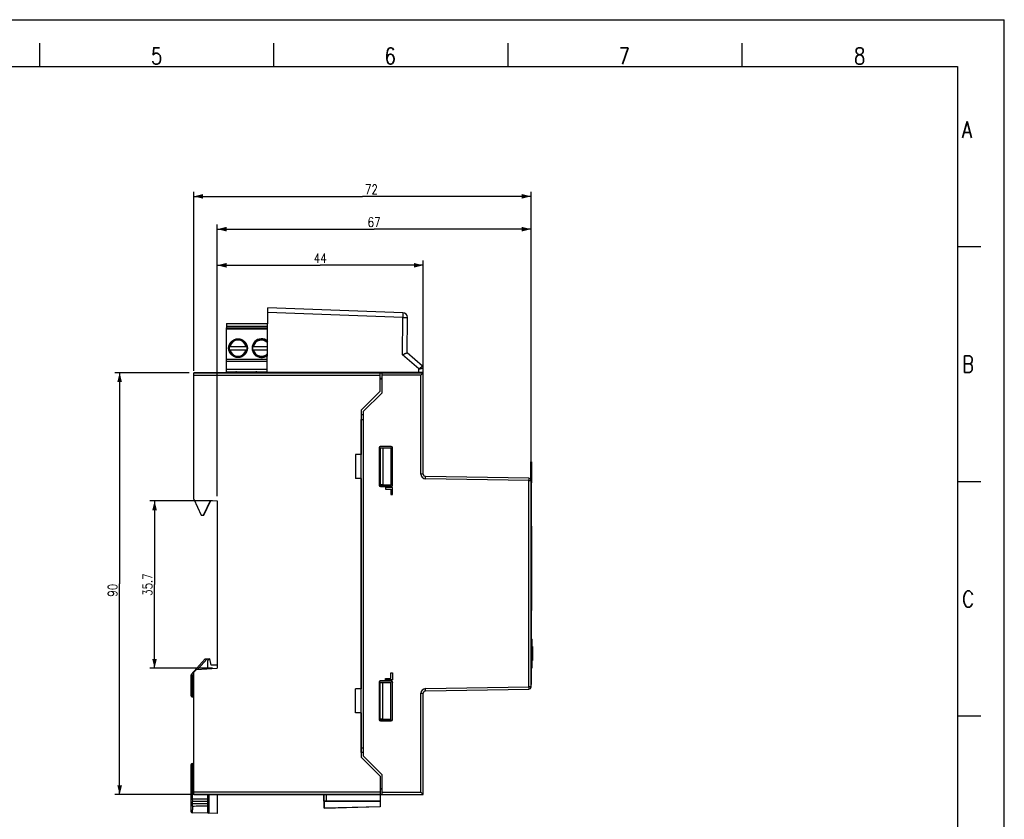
# Model space of a CAD drawing. Header units: millimetres. Extents: x 0 to 420, y 0 to 297.
# Tile 3 of 3: x 210 to 420, y 126 to 297. Entities that reach past the tile are written whole.
import ezdxf

# ---------------------------------------------------------------- set-up
doc = ezdxf.new("R2010")
doc.units = ezdxf.units.MM
doc.header["$LTSCALE"] = 23.1
doc.layers.get('0').update_dxf_attribs({"linetype": 'CONTINUOUS'})
doc.layers.add('DESMOLDEO', color=7, linetype='CONTINUOUS')
doc.layers.add('REDONDEOS', color=7, linetype='CONTINUOUS')
doc.styles.get("Standard").update_dxf_attribs({"font": 'SIMPLEX.SHX', "width": 0.8})
doc.dimstyles.new('DIMSTYLE_2', dxfattribs={"dimtxt": 2, "dimasz": 2, "dimexe": 1, "dimexo": 1, "dimgap": 0.5, "dimtad": 1, "dimdsep": 46, "dimtxsty": 'Standard', "dimblk": '_FILLED', "dimblk1": '_FILLED', "dimblk2": '_FILLED', "dimcen": 0.09, "dimazin": 2, "dimtp": 0.3, "dimtm": 0.3, "dimtfac": 1, "dimtofl": 0, "dimtmove": 0, "dimatfit": 3, "dimldrblk": '_FILLED', "dimfxl": 0, "dimtolj": 1, "dimarcsym": 0})

# ---------------------------------------------------------------- blocks, each defined once
blk = doc.blocks.new('_FILLED')
at = {"color": 0, "linetype": 'ByBlock'}
blk.add_solid([(0, 0), (-1, 0.25), (-1, -0.25)], dxfattribs=at)
blk = doc.blocks.new('*D2')
at = {"color": 8}
for p, q in [((250.96, 194.32), (237.59, 194.32)), ((238.59, 194.32), (238.59, 176.47)), ((238.59, 158.62), (238.59, 176.47)), ((250.96, 158.62), (237.59, 158.62))]:
    blk.add_line(p, q, dxfattribs=at)
at = {"color": 8, "xscale": 2, "yscale": 2, "zscale": 2}
for p, rotation in [((238.59, 194.32), 90), ((238.59, 158.62), 270)]:
    blk.add_blockref('_FILLED', p, dxfattribs=dict(at, rotation=rotation))
at = {"color": 8, "insert": (236.09, 176.47), "char_height": 2, "width": 6.4, "attachment_point": 2, "rotation": 90, "line_spacing_factor": 0.9}
blk.add_mtext('35.7', dxfattribs=at)
blk = doc.blocks.new('*D3')
at = {"color": 8}
for p, q in [((246.96, 222.11), (246.96, 260.31)), ((246.96, 259.31), (282.96, 259.31)), ((318.96, 259.31), (282.96, 259.31)), ((318.96, 199.68), (318.96, 260.31))]:
    blk.add_line(p, q, dxfattribs=at)
at = {"color": 8, "xscale": 2, "yscale": 2, "zscale": 2, "rotation": 180}
blk.add_blockref('_FILLED', (246.96, 259.31), dxfattribs=at)
at = {"color": 8, "xscale": 2, "yscale": 2, "zscale": 2}
blk.add_blockref('_FILLED', (318.96, 259.31), dxfattribs=at)
at = {"color": 8, "insert": (284.89, 261.81), "char_height": 2, "width": 3.2, "attachment_point": 2, "line_spacing_factor": 0.9}
blk.add_mtext('72', dxfattribs=at)
blk = doc.blocks.new('*D4')
at = {"color": 8}
for p, q in [((251.96, 195.32), (251.96, 253.31)), ((251.96, 252.31), (285.46, 252.31)), ((318.96, 252.31), (285.46, 252.31)), ((318.96, 199.68), (318.96, 253.31))]:
    blk.add_line(p, q, dxfattribs=at)
at = {"color": 8, "xscale": 2, "yscale": 2, "zscale": 2, "rotation": 180}
blk.add_blockref('_FILLED', (251.96, 252.31), dxfattribs=at)
at = {"color": 8, "xscale": 2, "yscale": 2, "zscale": 2}
blk.add_blockref('_FILLED', (318.96, 252.31), dxfattribs=at)
at = {"color": 8, "insert": (285.46, 254.81), "char_height": 2, "width": 3.2, "attachment_point": 2, "line_spacing_factor": 0.9}
blk.add_mtext('67', dxfattribs=at)
blk = doc.blocks.new('*D5')
at = {"color": 8}
for p, q in [((251.96, 195.32), (251.96, 245.6)), ((251.96, 244.6), (273.96, 244.6)), ((295.96, 244.6), (273.96, 244.6)), ((295.96, 222.67), (295.96, 245.6))]:
    blk.add_line(p, q, dxfattribs=at)
at = {"color": 8, "xscale": 2, "yscale": 2, "zscale": 2, "rotation": 180}
blk.add_blockref('_FILLED', (251.96, 244.6), dxfattribs=at)
at = {"color": 8, "xscale": 2, "yscale": 2, "zscale": 2}
blk.add_blockref('_FILLED', (295.96, 244.6), dxfattribs=at)
at = {"color": 8, "insert": (273.96, 247.1), "char_height": 2, "width": 3.2, "attachment_point": 2, "line_spacing_factor": 0.9}
blk.add_mtext('44', dxfattribs=at)
blk = doc.blocks.new('*D7')
at = {"color": 8}
for p, q in [((245.96, 221.67), (230.14, 221.67)), ((231.14, 221.67), (231.14, 176.67)), ((231.14, 131.67), (231.14, 176.67)), ((249.92, 131.67), (230.14, 131.67))]:
    blk.add_line(p, q, dxfattribs=at)
at = {"color": 8, "xscale": 2, "yscale": 2, "zscale": 2}
for p, rotation in [((231.14, 221.67), 90), ((231.14, 131.67), 270)]:
    blk.add_blockref('_FILLED', p, dxfattribs=dict(at, rotation=rotation))
at = {"color": 8, "insert": (228.64, 175.28), "char_height": 2, "width": 3.2, "attachment_point": 2, "rotation": 90, "line_spacing_factor": 0.9}
blk.add_mtext('90', dxfattribs=at)

msp = doc.modelspace()

# ---------------------------------------------------------------- linework, layer by layer
at = {"color": 7}
for p, q in [((0, 297), (420, 297)), ((420, 0), (420, 297)), ((214, 292), (214, 287)), ((264, 292), (264, 287)), ((314, 292), (314, 287)), ((364, 292), (364, 287)), ((25, 287), (410, 287)), ((410, 287), (410, 10)), ((414.966, 248.538), (409.983, 248.538)), ((262.66, 221.721), (262.78, 235.5)), ((291.599, 234.494), (262.78, 235.5)), ((291.581, 233.494), (262.771, 234.501)), ((291.512, 225.509), (291.581, 233.494)), ((291.581, 233.494), (292.564, 233.486)), ((292.498, 225.96), (292.564, 233.486)), ((253.911, 231.271), (253.911, 221.671)), ((253.911, 231.271), (262.743, 231.271)), ((253.961, 232.171), (253.961, 231.271)), ((253.961, 232.171), (262.751, 232.171)), ((253.961, 231.617), (262.746, 231.617)), ((262.741, 230.971), (253.911, 230.971)), ((254.518, 227.271), (258.304, 227.271)), ((254.569, 227.7), (255.632, 228.763)), ((255.634, 228.76), (254.572, 227.697)), ((258.251, 227.697), (257.188, 228.76)), ((257.19, 228.763), (258.253, 227.7)), ((259.518, 227.271), (262.708, 227.271)), ((259.569, 227.7), (260.632, 228.763)), ((260.634, 228.76), (259.572, 227.697)), ((262.717, 228.231), (262.188, 228.76)), ((262.19, 228.763), (262.717, 228.236)), ((254.518, 226.571), (258.304, 226.571)), ((255.632, 225.079), (254.569, 226.141)), ((254.572, 226.144), (255.634, 225.081)), ((257.188, 225.081), (258.251, 226.144)), ((258.253, 226.141), (257.19, 225.079)), ((259.518, 226.571), (262.702, 226.571)), ((260.632, 225.079), (259.569, 226.141)), ((259.572, 226.144), (260.634, 225.081)), ((262.188, 225.081), (262.694, 225.587)), ((262.694, 225.582), (262.19, 225.079)), ((294.985, 222.479), (291.512, 225.509)), ((295.798, 223.081), (292.498, 225.96)), ((253.911, 224.571), (262.685, 224.571)), ((262.68, 224.071), (253.911, 224.071)), ((246.961, 194.679), (246.961, 221.671)), ((274.761, 221.671), (246.961, 221.671)), ((286.761, 221.609), (246.961, 221.609)), ((286.761, 221.109), (246.961, 221.109)), ((253.911, 222.471), (262.666, 222.471)), ((253.911, 221.871), (262.661, 221.871)), ((295.961, 221.721), (262.66, 221.721)), ((268.911, 221.721), (268.911, 221.671)), ((269.372, 221.671), (269.372, 221.721)), ((273.451, 221.721), (273.451, 221.671)), ((274.372, 221.671), (274.372, 221.721)), ((274.761, 221.721), (274.761, 221.671)), ((274.761, 221.671), (274.779, 221.653)), ((274.779, 221.653), (274.779, 221.721)), ((275.287, 221.645), (274.779, 221.653)), ((275.287, 221.645), (275.287, 221.721)), ((286.761, 221.65), (275.287, 221.645)), ((286.761, 217.769), (286.761, 221.721)), ((286.761, 221.671), (295.961, 221.671)), ((287.161, 217.421), (287.161, 221.671)), ((295.461, 221.171), (287.161, 221.171)), ((287.988, 221.671), (288.071, 221.721)), ((290.961, 221.671), (290.961, 221.721)), ((294.461, 221.721), (294.461, 221.671)), ((294.979, 221.721), (294.985, 222.479)), ((295.961, 221.671), (295.461, 221.171)), ((295.461, 200.063), (295.461, 221.171)), ((295.733, 221.442), (295.714, 221.423)), ((295.844, 221.553), (295.83, 221.54)), ((295.939, 221.649), (295.934, 221.643)), ((295.961, 221.671), (295.97, 222.7)), ((295.961, 221.671), (295.961, 221.67)), ((295.961, 200.063), (295.961, 221.671)), ((286.761, 220.499), (287.161, 220.495)), ((286.761, 220.421), (287.161, 220.421)), ((286.761, 220.371), (287.161, 220.371)), ((286.961, 220.497), (286.961, 220.421)), ((282.691, 213.7), (286.761, 217.769)), ((282.714, 213.69), (286.761, 217.737)), ((283.161, 213.421), (287.161, 217.421)), ((282.691, 213.7), (282.691, 204.24)), ((282.691, 213.7), (282.714, 213.69)), ((282.712, 212.671), (282.712, 211.671)), ((283.161, 212.671), (282.712, 212.671)), ((282.714, 213.69), (282.714, 212.671)), ((283.161, 213.421), (283.161, 139.921)), ((282.712, 211.671), (283.161, 211.671)), ((282.714, 141.671), (282.714, 211.671)), ((281.461, 204.24), (281.461, 199.101)), ((282.691, 204.24), (281.461, 204.24)), ((282.691, 204.24), (282.714, 204.218)), ((286.551, 205.641), (286.551, 197.7)), ((286.551, 205.641), (286.561, 205.621)), ((286.561, 205.621), (286.561, 197.721)), ((286.708, 205.623), (286.708, 197.718)), ((286.728, 205.603), (286.708, 205.623)), ((286.708, 205.623), (289.032, 205.623)), ((286.728, 205.603), (286.728, 197.738)), ((287.307, 205.603), (286.728, 205.603)), ((286.851, 205.941), (286.861, 205.921)), ((289.092, 205.941), (286.851, 205.941)), ((289.061, 205.921), (286.861, 205.921)), ((289.032, 205.623), (287.307, 205.603)), ((287.307, 205.603), (287.307, 197.738)), ((289.032, 205.623), (289.032, 197.718)), ((289.092, 205.941), (289.061, 205.921)), ((289.392, 205.641), (289.361, 205.621)), ((289.361, 197.721), (289.361, 205.621)), ((289.392, 197.7), (289.392, 205.641)), ((318.941, 202.671), (319.061, 202.671)), ((318.941, 198.819), (318.941, 202.671)), ((318.941, 202.171), (319.061, 202.171)), ((319.011, 202.671), (319.011, 155.171)), ((319.061, 202.671), (319.061, 198.171)), ((295.961, 200.063), (295.461, 200.063)), ((282.691, 199.101), (281.461, 199.101)), ((282.691, 199.101), (282.714, 199.123)), ((282.691, 199.101), (282.691, 154.24)), ((286.551, 197.7), (286.561, 197.721)), ((286.728, 197.738), (286.708, 197.718)), ((286.708, 197.718), (289.032, 197.718)), ((287.307, 197.738), (286.728, 197.738)), ((289.032, 197.718), (287.307, 197.738)), ((289.392, 197.7), (289.361, 197.721)), ((296.444, 199.064), (296.452, 199.563)), ((318.461, 198.679), (296.444, 199.064)), ((318.47, 199.179), (296.452, 199.563)), ((318.47, 199.179), (318.461, 198.679)), ((318.461, 198.679), (318.961, 198.679)), ((318.461, 154.662), (318.461, 198.679)), ((318.961, 154.662), (318.961, 198.679)), ((318.961, 198.171), (319.061, 198.171)), ((415, 198.378), (410.016, 198.378)), ((286.851, 197.4), (286.861, 197.421)), ((286.851, 197.4), (289.092, 197.4)), ((286.861, 197.421), (289.061, 197.421)), ((287.861, 197.171), (287.861, 196.871)), ((289.361, 197.171), (287.861, 197.171)), ((287.861, 196.871), (289.061, 196.871)), ((289.092, 197.4), (289.061, 197.421)), ((289.061, 196.871), (289.061, 195.671)), ((289.061, 195.671), (289.361, 195.671)), ((289.361, 195.671), (289.361, 197.171)), ((246.961, 194.679), (248.527, 191.321)), ((249.065, 191.321), (250.499, 194.397)), ((249.139, 191.321), (250.573, 194.393)), ((250.499, 194.397), (251.961, 194.321)), ((251.961, 194.321), (251.961, 158.62)), ((248.527, 191.321), (249.139, 191.321)), ((319.011, 188.971), (319.051, 188.971)), ((319.011, 188.471), (319.051, 188.471)), ((319.051, 188.971), (319.051, 170.971)), ((319.011, 171.471), (319.051, 171.471)), ((319.011, 170.971), (319.051, 170.971)), ((319.141, 164.821), (319.141, 158.721)), ((319.141, 163.263), (319.241, 163.263)), ((319.141, 163.213), (319.241, 163.213)), ((319.141, 161.891), (319.241, 161.891)), ((319.241, 163.263), (319.241, 160.278)), ((319.141, 161.65), (319.241, 161.65)), ((319.141, 160.328), (319.241, 160.328)), ((319.141, 160.278), (319.241, 160.278)), ((247.56, 158.389), (246.961, 157.759)), ((246.961, 131.671), (246.961, 157.759)), ((247.56, 158.389), (251.961, 158.62)), ((289.061, 157.671), (289.361, 157.671)), ((289.061, 156.471), (289.061, 157.671)), ((289.361, 157.671), (289.361, 156.171)), ((286.551, 155.641), (286.561, 155.621)), ((286.551, 155.641), (286.551, 147.7)), ((286.561, 155.621), (286.561, 147.721)), ((286.708, 155.623), (289.032, 155.623)), ((286.728, 155.603), (286.708, 155.623)), ((286.708, 147.718), (286.708, 155.623)), ((287.307, 155.603), (286.728, 155.603)), ((286.728, 147.738), (286.728, 155.603)), ((289.092, 155.941), (286.851, 155.941)), ((286.851, 155.941), (286.861, 155.921)), ((289.061, 155.921), (286.861, 155.921)), ((289.032, 155.623), (287.307, 155.603)), ((287.307, 147.738), (287.307, 155.603)), ((287.861, 156.471), (289.061, 156.471)), ((287.861, 156.171), (287.861, 156.471)), ((289.361, 156.171), (287.861, 156.171)), ((289.032, 147.718), (289.032, 155.623)), ((289.092, 155.941), (289.061, 155.921)), ((289.392, 155.641), (289.361, 155.621)), ((289.361, 147.721), (289.361, 155.621)), ((289.392, 147.7), (289.392, 155.641)), ((282.691, 154.24), (281.461, 154.24)), ((281.461, 149.101), (281.461, 154.24)), ((282.691, 154.24), (282.714, 154.218)), ((296.444, 154.278), (318.461, 154.662)), ((296.452, 153.778), (296.444, 154.278)), ((296.452, 153.778), (318.47, 154.162)), ((318.961, 154.662), (318.461, 154.662)), ((318.461, 154.662), (318.47, 154.162)), ((318.961, 155.171), (319.011, 155.171)), ((295.461, 153.278), (295.961, 153.278)), ((295.461, 132.171), (295.461, 153.278)), ((295.961, 131.671), (295.961, 153.278)), ((282.691, 149.101), (281.461, 149.101)), ((282.691, 149.101), (282.714, 149.123)), ((282.691, 149.101), (282.691, 139.642)), ((286.551, 147.7), (286.561, 147.721)), ((286.728, 147.738), (286.708, 147.718)), ((286.708, 147.718), (289.032, 147.718)), ((287.307, 147.738), (286.728, 147.738)), ((286.851, 147.4), (286.861, 147.421)), ((286.851, 147.4), (289.092, 147.4)), ((286.861, 147.421), (289.061, 147.421)), ((289.032, 147.718), (287.307, 147.738)), ((289.092, 147.4), (289.061, 147.421)), ((289.392, 147.7), (289.361, 147.721)), ((415, 148.378), (410.016, 148.378)), ((282.712, 141.671), (283.161, 141.671)), ((282.712, 140.671), (282.712, 141.671)), ((282.691, 139.642), (282.714, 139.651)), ((282.691, 139.642), (286.761, 135.572)), ((283.161, 140.671), (282.712, 140.671)), ((282.714, 140.671), (282.714, 139.651)), ((282.714, 139.651), (286.761, 135.604)), ((287.161, 135.921), (283.161, 139.921)), ((286.761, 135.572), (286.761, 130.25)), ((287.161, 131.671), (287.161, 135.921)), ((286.761, 132.971), (287.161, 132.971)), ((286.761, 132.921), (287.161, 132.921)), ((287.161, 132.846), (286.761, 132.843)), ((286.961, 132.921), (286.961, 132.844)), ((246.961, 132.232), (286.761, 132.232)), ((246.961, 131.732), (286.761, 131.732)), ((246.961, 131.671), (274.763, 131.671)), ((274.763, 131.673), (250.918, 131.673)), ((250.918, 131.673), (250.918, 131.671)), ((274.766, 128.776), (274.763, 131.673)), ((274.779, 131.688), (275.287, 131.697)), ((274.779, 130.253), (274.779, 131.688)), ((275.287, 131.697), (286.761, 131.691)), ((275.287, 130.245), (275.287, 131.697)), ((286.761, 131.671), (295.961, 131.671)), ((287.161, 132.171), (295.461, 132.171)), ((295.961, 131.671), (295.461, 132.171)), ((295.961, 131.671), (295.961, 131.671)), ((249.861, 130.219), (246.661, 130.219)), ((246.661, 129.231), (246.661, 130.219)), ((249.861, 129.719), (246.661, 129.719)), ((286.761, 129.089), (274.766, 128.776)), ((274.8, 128.811), (274.766, 128.776)), ((275.287, 130.245), (274.779, 130.253)), ((274.8, 130.231), (274.779, 130.253)), ((274.8, 130.231), (286.761, 130.237)), ((274.8, 130.231), (274.8, 128.811)), ((274.8, 128.811), (286.761, 129.119)), ((286.761, 130.25), (275.287, 130.245)), ((286.761, 130.237), (286.761, 129.089))]:
    msp.add_line(p, q, dxfattribs=at)
for points in [[(295.511, 221.22), (295.486, 221.196), (295.461, 221.171)], [(295.511, 132.121), (295.486, 132.146), (295.461, 132.171)]]:
    msp.add_lwpolyline(points, dxfattribs=at)
msp.add_circle((256.411, 226.921), 2, dxfattribs=at)
for centre, radius, start, end in [((291.564, 233.495), 1, 359.5, 88), ((256.411, 226.921), 1.925, 151.00402, 208.99598), ((256.411, 226.921), 1.725, 11.70651, 168.29349), ((256.411, 226.921), 1.925, 60.9501, 119.0499), ((256.411, 226.921), 1.925, 331.00402, 28.99598), ((261.411, 226.921), 2, 49.15266, 309.84324), ((261.411, 226.921), 1.925, 151.00402, 208.99598), ((261.411, 226.921), 1.725, 40.84918, 168.29349), ((261.411, 226.921), 1.925, 60.9501, 119.0499), ((256.411, 226.921), 1.725, 191.70651, 348.29349), ((256.411, 226.921), 1.925, 240.95011, 299.04989), ((261.411, 226.921), 1.725, 191.70651, 318.11747), ((261.411, 226.921), 1.925, 240.95011, 299.04989), ((295.47, 222.704), 0.5, 359.5, 48.89871), ((255.911, 220.371), 1.5, 60.07417, 90), ((260.411, 220.371), 1.5, 90, 119.9247), ((296.461, 200.063), 1, 180, 269), ((296.461, 200.063), 0.5, 180, 269), ((318.461, 198.679), 0.5, 0, 89), ((318.941, 164.821), 0.2, 0, 69.50709), ((318.941, 158.721), 0.2, 290.49291, 360), ((296.461, 153.278), 1, 91, 180), ((296.461, 153.278), 0.5, 91, 180), ((318.461, 154.662), 0.5, 271, 360)]:
    msp.add_arc(centre, radius, start, end, dxfattribs=at)
for centre, major_axis, ratio, start_param, end_param in [((286.851, 205.641), (-0.134, 0.268), 0.9998097, -0.4634344, 1.1070573), ((286.861, 205.621), (-0.199, 0.225), 0.9996931, -0.7230613, 0.8474304), ((289.061, 205.621), (0.199, 0.225), 0.9996931, -0.8474304, 0.7230613), ((289.092, 205.641), (0.25, 0.166), 0.9995051, -0.5878034, 0.9826883), ((286.851, 197.7), (0.134, 0.268), 0.9998097, -4.24865, -2.6781583), ((286.861, 197.721), (0.199, 0.225), 0.9996931, -3.989023, -2.4185313), ((289.061, 197.721), (-0.199, 0.225), 0.9996931, -3.864654, -2.2941623), ((289.092, 197.7), (0.25, -0.166), 0.9995051, -0.9826883, 0.5878034), ((286.851, 155.641), (-0.134, 0.268), 0.9998097, -0.4634344, 1.1070573), ((286.861, 155.621), (-0.199, 0.225), 0.9996931, -0.7230613, 0.8474304), ((289.061, 155.621), (0.199, 0.225), 0.9996931, -0.8474304, 0.7230613), ((289.092, 155.641), (0.25, 0.166), 0.9995051, -0.5878034, 0.9826883), ((286.851, 147.7), (0.134, 0.268), 0.9998097, -4.24865, -2.6781583), ((286.861, 147.721), (0.199, 0.225), 0.9996931, -3.989023, -2.4185313), ((289.061, 147.721), (-0.199, 0.225), 0.9996931, -3.864654, -2.2941623), ((289.092, 147.7), (0.25, -0.166), 0.9995051, -0.9826883, 0.5878034)]:
    msp.add_ellipse(centre, major_axis=major_axis, ratio=ratio, start_param=start_param, end_param=end_param, dxfattribs=at)
for points, knots in [([(291.599, 234.494), (291.599, 234.494), (291.6, 234.492), (291.601, 234.486), (291.602, 234.471), (291.602, 234.448), (291.603, 234.415), (291.603, 234.373), (291.602, 234.323), (291.602, 234.264), (291.6, 234.173), (291.598, 234.042), (291.593, 233.872), (291.588, 233.687), (291.583, 233.559), (291.581, 233.494)], [0, 0, 0, 0, 0.0014812, 0.0052004, 0.0196929, 0.0435565, 0.0766409, 0.1186059, 0.1690267, 0.2274677, 0.2933584, 0.4447646, 0.6175169, 0.8051908, 1, 1, 1, 1]), ([(291.512, 225.509), (291.573, 225.537), (291.694, 225.592), (291.872, 225.671), (292.037, 225.746), (292.165, 225.805), (292.257, 225.847), (292.317, 225.874), (292.369, 225.899), (292.413, 225.919), (292.448, 225.936), (292.472, 225.946), (292.485, 225.953), (292.492, 225.956), (292.496, 225.959), (292.498, 225.96), (292.498, 225.96)], [0, 0, 0, 0, 0.1867006, 0.3678191, 0.5373084, 0.6894146, 0.7569958, 0.8178378, 0.8711343, 0.916094, 0.9519273, 0.978008, 0.9873051, 0.9940727, 0.9982927, 1, 1, 1, 1]), ([(295.798, 223.081), (295.799, 223.081), (295.797, 223.079), (295.795, 223.077), (295.79, 223.073), (295.78, 223.065), (295.762, 223.051), (295.735, 223.03), (295.701, 223.004), (295.66, 222.974), (295.612, 222.938), (295.537, 222.882), (295.431, 222.804), (295.292, 222.702), (295.142, 222.592), (295.038, 222.517), (294.985, 222.479)], [0, 0, 0, 0, 0.0012301, 0.004858, 0.0109231, 0.0194139, 0.0436016, 0.0771593, 0.1196737, 0.1707039, 0.2296795, 0.2959702, 0.4477411, 0.6199752, 0.8064002, 1, 1, 1, 1]), ([(294.985, 222.479), (295.049, 222.493), (295.173, 222.52), (295.355, 222.56), (295.522, 222.598), (295.65, 222.626), (295.741, 222.647), (295.799, 222.66), (295.849, 222.671), (295.89, 222.681), (295.923, 222.689), (295.945, 222.694), (295.958, 222.697), (295.964, 222.698), (295.967, 222.7), (295.97, 222.7), (295.97, 222.7)], [0, 0, 0, 0, 0.1934097, 0.3795956, 0.5516044, 0.7032197, 0.7694773, 0.8284574, 0.8795336, 0.9221387, 0.9558323, 0.9802, 0.9887954, 0.9949716, 0.9987103, 1, 1, 1, 1]), ([(246.656, 130.673), (246.656, 130.597), (246.655, 130.446), (246.659, 130.295), (246.659, 130.219)], [0, 0, 0, 0, 0.5015289, 1, 1, 1, 1]), ([(246.659, 129.231), (246.659, 129.125), (246.658, 128.923), (246.657, 128.677), (246.657, 128.497), (246.656, 128.374), (246.656, 128.262), (246.656, 128.161), (246.656, 128.071), (246.656, 127.992), (246.656, 127.924), (246.656, 127.876), (246.656, 127.843), (246.656, 127.822), (246.656, 127.805), (246.656, 127.791), (246.656, 127.782), (246.656, 127.775), (246.656, 127.772), (246.656, 127.769), (246.656, 127.767), (246.656, 127.766), (246.656, 127.765), (246.656, 127.765)], [0, 0, 0, 0, 0.2164869, 0.4134424, 0.5033186, 0.586779, 0.6633139, 0.7325204, 0.7941909, 0.8481386, 0.8941767, 0.9321183, 0.9479945, 0.9617764, 0.9734449, 0.9829954, 0.9904271, 0.9933481, 0.995739, 0.9975998, 0.9989303, 0.9997304, 1, 1, 1, 1])]:
    msp.add_open_spline(points, degree=3, knots=knots, dxfattribs=at)
msp.add_open_spline([(246.661, 129.231), (247.728, 129.245), (248.795, 129.258), (249.861, 129.271)], degree=3, dxfattribs=at)
at = {"layer": 'DESMOLDEO', "color": 7}
for p, q in [((250.414, 160.673), (249.861, 160.208)), ((249.861, 160.208), (249.861, 158.51)), ((250.661, 159.273), (250.414, 160.673)), ((251.961, 159.273), (250.661, 159.273)), ((246.961, 152.481), (246.656, 152.487)), ((246.656, 138.302), (246.961, 138.307)), ((251.961, 131.671), (251.961, 127.673)), ((250.156, 127.704), (246.656, 127.765))]:
    msp.add_line(p, q, dxfattribs=at)
at = {"layer": 'REDONDEOS', "color": 7}
for p, q in [((249.414, 160.673), (246.435, 157.265)), ((249.808, 160.673), (247.824, 158.403)), ((249.414, 160.673), (250.414, 160.673)), ((246.361, 157.067), (246.361, 152.787)), ((246.656, 157.067), (246.361, 157.067)), ((246.961, 157.417), (246.656, 157.067)), ((246.656, 157.067), (246.656, 152.487)), ((246.961, 155.394), (246.361, 155.394)), ((246.361, 138.002), (246.361, 128.065)), ((246.656, 138.302), (246.656, 130.673)), ((246.361, 135.394), (246.961, 135.394)), ((249.861, 130.673), (246.361, 130.673)), ((249.861, 131.671), (249.861, 128.017)), ((250.156, 131.671), (250.156, 127.704)), ((251.961, 127.673), (250.156, 127.704))]:
    msp.add_line(p, q, dxfattribs=at)
for centre, start, end in [((246.661, 157.067), 138.83944, 180), ((246.661, 152.787), 180, 269), ((246.661, 138.002), 91, 180), ((246.661, 128.065), 180, 269), ((250.161, 128.004), 203.82156, 269)]:
    msp.add_arc(centre, 0.3, start, end, dxfattribs=at)
for points, knots in [([(246.435, 157.265), (246.435, 157.265), (246.436, 157.264), (246.436, 157.264), (246.438, 157.262), (246.439, 157.261), (246.442, 157.258), (246.446, 157.254), (246.452, 157.249), (246.461, 157.24), (246.472, 157.23), (246.485, 157.219), (246.505, 157.201), (246.534, 157.175), (246.572, 157.141), (246.613, 157.105), (246.641, 157.08), (246.656, 157.067)], [0, 0, 0, 0, 0.0013469, 0.0050423, 0.0111166, 0.0195476, 0.0303065, 0.043363, 0.0762435, 0.1179375, 0.1681713, 0.2264587, 0.2921841, 0.4434779, 0.6169251, 0.8052908, 1, 1, 1, 1]), ([(249.861, 128.012), (249.861, 128), (249.863, 127.956), (249.874, 127.912), (249.887, 127.883)], [0, 0, 0, 0, 0.2689437, 1, 1, 1, 1])]:
    msp.add_open_spline(points, degree=3, knots=knots, dxfattribs=at)

# ---------------------------------------------------------------- texts
at = {"color": 8, "char_height": 3.5, "width": 2.8, "attachment_point": 1, "line_spacing_factor": 0.9}
for s, insert in [('5', (237.837, 291)), ('6', (287.686, 291)), ('7', (337.671, 291)), ('8', (387.924, 291)), ('A', (410.983, 275.292)), ('B', (411, 225.254)), ('C', (411.016, 175.132))]:
    msp.add_mtext(s, dxfattribs=dict(at, insert=insert))

# ---------------------------------------------------------------- dimensions: what is measured, and where the dimension line sits
at = {"color": 8}
for base, p1, picture, middle in [((318.961, 259.312), (246.961, 221.109), '*D3', (284.892, 259.312)), ((318.961, 252.312), (251.961, 194.321), '*D4', (285.461, 252.312))]:
    dim = msp.add_linear_dim(base=base, p1=p1, p2=(318.961, 198.679), dimstyle='DIMSTYLE_2', dxfattribs=at)
    dim.commit()
    dim.dimension.update_dxf_attribs({"geometry": picture, "text_midpoint": middle, "dimtype": 160})
for base, p1, p2, angle, picture, middle in [((251.961, 244.6), (295.961, 221.671), (251.961, 194.321), 180, '*D5', (274.011, 244.6)), ((231.137, 131.673), (246.961, 221.671), (250.918, 131.673), 270, '*D7', (231.137, 175.277)), ((238.592, 158.62), (251.961, 194.321), (251.961, 158.62), 270, '*D2', (238.592, 176.47))]:
    dim = msp.add_linear_dim(base=base, p1=p1, p2=p2, angle=angle, dimstyle='DIMSTYLE_2', dxfattribs=at)
    dim.commit()
    dim.dimension.update_dxf_attribs({"geometry": picture, "text_midpoint": middle, "dimtype": 160})

doc.saveas('drawing.dxf')
